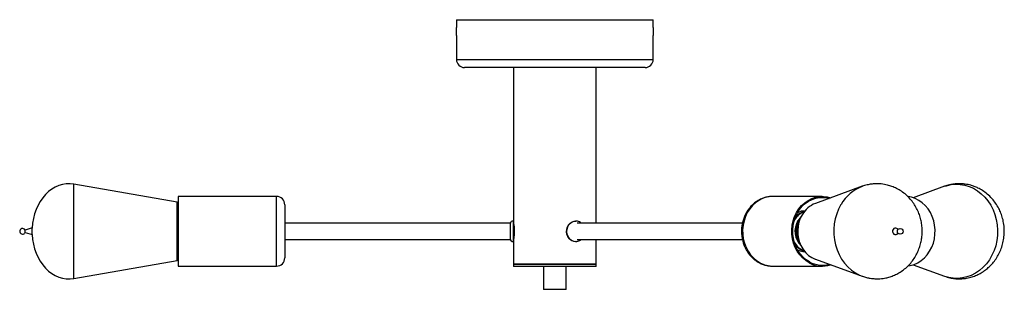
# Model space of a CAD drawing. Header units: millimetres. Extents: x 424 to 973, y 392 to 664.
# Tile 2 of 2: x 853 to 973, y 392 to 425. Entities that reach past the tile are written whole.
import ezdxf

# ---------------------------------------------------------------- set-up
doc = ezdxf.new("R2010")
doc.units = ezdxf.units.MM

msp = doc.modelspace()

# ---------------------------------------------------------------- linework, layer by layer
at = {"color": 7, "linetype": 'Continuous', "lineweight": 25}
for p, q in [((906.6, 425.14), (906.6, 424.2)), ((906.6, 425.14), (930.6, 425.14)), ((930.6, 424.2), (930.6, 425.14)), ((906.6, 423.21), (906.6, 420.3)), ((930.6, 420.3), (930.6, 423.21)), ((929.6, 419.3), (907.6, 419.3)), ((913.56, 419.3), (913.56, 400.57)), ((923.64, 400.32), (923.64, 419.3)), ((872.55, 402.88), (859.95, 405.07)), ((956.09, 404.81), (950.37, 402.72)), ((956.14, 404.82), (956.09, 404.81)), ((966.11, 404.81), (962.29, 403.41)), ((884.67, 403.57), (872.67, 403.57)), ((872.67, 403.57), (872.67, 403.39)), ((872.67, 403.39), (872.67, 395.07)), ((951.18, 403.57), (945.18, 403.57)), ((872.67, 402.77), (872.55, 402.88)), ((872.55, 397.42), (872.55, 402.88)), ((885.67, 402.57), (885.67, 402.43)), ((885.67, 402.43), (885.67, 396.07)), ((948, 401.06), (947.9, 400.93)), ((913.17, 400.32), (885.67, 400.32)), ((913.18, 399.32), (913.18, 400.32)), ((913.56, 400.57), (913.5, 400.57)), ((913.56, 400.57), (913.56, 400.48)), ((913.56, 400.48), (913.56, 398.07)), ((921.15, 400.57), (921.12, 400.57)), ((921.15, 400.57), (921.18, 400.57)), ((941.48, 400.32), (921.32, 400.32)), ((947.9, 400.93), (947.87, 400.9)), ((854.86, 399.73), (854.01, 399.48)), ((854.01, 399.24), (854.01, 399.48)), ((854.01, 399.17), (854.01, 399.24)), ((854.01, 399.17), (854.86, 398.92)), ((854.86, 399.11), (854.86, 399.73)), ((854.86, 398.92), (854.86, 399.11)), ((913.18, 398.32), (913.18, 399.32)), ((960.47, 399.57), (960.31, 399.67)), ((960.31, 398.98), (960.47, 399.08)), ((872.55, 395.76), (872.55, 397.42)), ((885.67, 398.32), (913.17, 398.32)), ((913.5, 398.07), (913.56, 398.07)), ((913.56, 398.07), (913.56, 395.3)), ((921.12, 398.07), (921.15, 398.07)), ((921.19, 398.07), (921.15, 398.07)), ((921.32, 398.32), (941.48, 398.32)), ((923.64, 395.3), (923.64, 398.32)), ((947.87, 397.75), (947.9, 397.72)), ((947.9, 397.72), (948, 397.59)), ((859.95, 393.58), (872.55, 395.76)), ((872.55, 395.76), (872.67, 395.88)), ((872.67, 395.07), (884.67, 395.07)), ((923.64, 395.3), (913.56, 395.3)), ((913.56, 395.28), (913.56, 395.04)), ((923.64, 395.28), (913.56, 395.28)), ((923.64, 395.04), (913.56, 395.04)), ((917.2, 395.04), (917.2, 392.24)), ((920, 392.24), (920, 395.04)), ((923.64, 395.04), (923.64, 395.28)), ((945.18, 395.07), (951.18, 395.07)), ((950.37, 395.93), (956.09, 393.84)), ((962.29, 395.23), (966.11, 393.84)), ((956.09, 393.84), (956.14, 393.83)), ((966.17, 393.82), (966.11, 393.84)), ((920, 392.24), (917.2, 392.24))]:
    msp.add_line(p, q, dxfattribs=at)
at = {"color": 8, "linetype": 'Continuous', "lineweight": 25}
for p, q in [((906.6, 420.3), (930.6, 420.3)), ((859.95, 396.26), (859.95, 405.07)), ((884.67, 403.39), (884.67, 403.57)), ((884.67, 395.07), (884.67, 403.39)), ((913.5, 400.57), (913.5, 400.48)), ((913.5, 400.48), (913.5, 398.07)), ((947.84, 400.73), (947.79, 400.64)), ((859.95, 393.58), (859.95, 396.26))]:
    msp.add_line(p, q, dxfattribs=at)
at = {"color": 8, "linetype": 'Continuous', "lineweight": 25, "flags": 128}
for points in [[(966.11, 404.81), (966.37, 404.89), (966.91, 405.02), (967.47, 405.07), (968.03, 405.05), (968.58, 404.96), (969.12, 404.8), (969.64, 404.57), (970.14, 404.27), (970.6, 403.91), (971.03, 403.5), (971.41, 403.03), (971.75, 402.51), (972.03, 401.96), (972.26, 401.37), (972.43, 400.75), (972.53, 400.12), (972.58, 399.48), (972.56, 398.83), (972.49, 398.2), (972.35, 397.57), (972.15, 396.97), (971.89, 396.4), (971.58, 395.86), (971.22, 395.37), (970.81, 394.93), (970.37, 394.54), (969.88, 394.21), (969.37, 393.95), (968.84, 393.76), (968.29, 393.63), (967.74, 393.58), (967.18, 393.6), (966.63, 393.69), (966.17, 393.82)], [(945.18, 403.57), (944.86, 403.56), (944.38, 403.47), (943.92, 403.32), (943.48, 403.1), (943.07, 402.81), (942.69, 402.46), (942.36, 402.06), (942.07, 401.61), (941.84, 401.12), (941.67, 400.61), (941.55, 400.07), (941.5, 399.51), (941.51, 398.96), (941.58, 398.41), (941.72, 397.87), (941.91, 397.36), (942.16, 396.89), (942.46, 396.46), (942.81, 396.07), (943.2, 395.74), (943.62, 395.47)], [(953.49, 402.59), (953.2, 402.04), (952.97, 401.46), (952.79, 400.85), (952.67, 400.22), (952.62, 399.57), (952.62, 398.93), (952.69, 398.29), (952.82, 397.66), (953.01, 397.06), (953.26, 396.48), (953.57, 395.94), (953.92, 395.44), (954.32, 394.99), (954.76, 394.59), (955.24, 394.26), (955.74, 393.99), (956.09, 393.84)], [(948.26, 401.31), (948.11, 401.2), (947.92, 401.03)], [(948.63, 401.11), (948.46, 400.94), (948.23, 400.62)], [(920.37, 398.46), (920.21, 398.7), (920.11, 398.98), (920.07, 399.27), (920.09, 399.57), (920.17, 399.86), (920.31, 400.11), (920.5, 400.32), (920.73, 400.47), (920.98, 400.56), (921.15, 400.57)], [(947.92, 397.62), (948.19, 397.38), (948.26, 397.33)]]:
    msp.add_lwpolyline(points, dxfattribs=at)
at = {"color": 7, "linetype": 'Continuous', "lineweight": 25, "flags": 128}
for points in [[(949.62, 395.47), (949.2, 395.74), (948.81, 396.07), (948.46, 396.46), (948.16, 396.89), (947.91, 397.36), (947.72, 397.87), (947.58, 398.41), (947.51, 398.96), (947.5, 399.51), (947.55, 400.07), (947.67, 400.61), (947.84, 401.12), (948.07, 401.61), (948.36, 402.06), (948.69, 402.46), (949.07, 402.81), (949.48, 403.1), (949.92, 403.32), (950.38, 403.47), (950.86, 403.56), (951.34, 403.57), (951.82, 403.51), (952.23, 403.4)], [(949.66, 395.58), (949.25, 395.84), (948.88, 396.16), (948.54, 396.54), (948.24, 396.96), (948, 397.42), (947.81, 397.91), (947.68, 398.43), (947.61, 398.97), (947.6, 399.51), (947.65, 400.04), (947.77, 400.57), (947.94, 401.07), (948.16, 401.55), (948.44, 401.98), (948.76, 402.37), (949.13, 402.71), (949.53, 402.99), (949.96, 403.21), (950.41, 403.36), (950.87, 403.44), (951.34, 403.45), (951.8, 403.39), (952.04, 403.33)], [(961.66, 395.1), (961.93, 395.14), (962.4, 395.27), (962.85, 395.47), (963.27, 395.74), (963.66, 396.07), (964, 396.46), (964.3, 396.89), (964.55, 397.37), (964.75, 397.88), (964.88, 398.41), (964.95, 398.96), (964.96, 399.51), (964.91, 400.07), (964.8, 400.61), (964.62, 401.13), (964.39, 401.61), (964.1, 402.06), (963.77, 402.46), (963.39, 402.81), (962.98, 403.1), (962.54, 403.32), (962.08, 403.47), (961.67, 403.55)], [(948.76, 401.35), (948.53, 400.91), (948.37, 400.44), (948.26, 399.95), (948.21, 399.44), (948.23, 398.93), (948.31, 398.44), (948.45, 397.95), (948.64, 397.5), (948.9, 397.08), (949.2, 396.71), (949.54, 396.39), (949.92, 396.14), (950.33, 395.94), (950.37, 395.93)], [(948.56, 400.98), (948.53, 400.94), (948.3, 400.62)], [(920.34, 398.46), (920.18, 398.7), (920.08, 398.98), (920.04, 399.27), (920.06, 399.57), (920.14, 399.86), (920.28, 400.11), (920.47, 400.32), (920.7, 400.47), (920.95, 400.56), (921.12, 400.57)], [(959.85, 399.55), (959.79, 399.41), (959.79, 399.25), (959.84, 399.11), (959.94, 398.99), (960.06, 398.93), (960.2, 398.93), (960.31, 398.98)]]:
    msp.add_lwpolyline(points, dxfattribs=at)
at = {"color": 7, "linetype": 'Continuous', "lineweight": 25}
msp.add_circle((960.72, 399.32), 0.347, dxfattribs=at)
for centre, radius, start, end in [((894.61, 423.7), 12, 357.642, 2.3871), ((907.6, 420.3), 1, 180, 270), ((929.6, 420.3), 1, 270, 0), ((884.67, 402.57), 1, 0, 90), ((951.49, 399.77), 3.16, 110.9004, 149.9917), ((949.68, 399.63), 2.21, 118.3297, 145.6955), ((913.5, 400.23), 0.34, 90, 164.6505), ((950.49, 399.33), 2.54, 149.3636, 220.8488), ((950.8, 399.32), 2.76, 145.9441, 214.0559), ((853.7, 399.32), 0.347, 26.5158, 270), ((853.7, 399.32), 0.347, 270, 333.4842), ((960.13, 399.4), 0.322, 56.6977, 152.2723), ((913.5, 398.41), 0.34, 195.3495, 270), ((921.13, 399.09), 1.01, 218.3663, 269.2565), ((949.63, 398.96), 2.13, 213.8748, 253.2764), ((884.67, 396.07), 1, 270, 0), ((951.17, 398.31), 3.24, 241.276, 288.9389), ((951.18, 398.34), 3.15, 241.2684, 286.0152)]:
    msp.add_arc(centre, radius, start, end, dxfattribs=at)
at = {"color": 8, "linetype": 'Continuous', "lineweight": 25}
for centre, radius, start, end in [((957.91, 400.04), 5.1, 110.8911, 150.001), ((949.72, 399.65), 2.17, 109.5676, 150.1826), ((949.02, 399.89), 1.88, 88.3972, 116.5077), ((950.39, 399.33), 2.51, 148.9663, 225.5491), ((950.91, 399.32), 2.8, 153.4472, 206.5528), ((921.16, 399.09), 1.01, 218.3663, 269.2565), ((949.75, 399.03), 2.21, 207.6212, 250.1484), ((949.02, 398.76), 1.88, 243.5122, 271.1329), ((945.18, 398.34), 3.27, 241.3595, 269.8645)]:
    msp.add_arc(centre, radius, start, end, dxfattribs=at)
at = {"color": 7, "linetype": 'Continuous', "lineweight": 25}
for major_axis, start_param, end_param in [((0, 5.8), 6.149208, 7.784557), ((0, -5.8), 4.781813, 6.417163)]:
    msp.add_ellipse((859.35, 399.32), major_axis=major_axis, ratio=0.775862, start_param=start_param, end_param=end_param, dxfattribs=at)
for points, knots in [([(930.6, 424.2), (930.6, 424.2), (930.6, 424.21), (930.6, 424.18), (930.6, 424.1), (930.59, 423.97), (930.59, 423.83), (930.59, 423.74), (930.59, 423.7)], [0, 0, 0, 0, 0.00609, 0.220587, 0.435085, 0.649744, 0.864475, 1, 1, 1, 1]), ([(930.59, 423.7), (930.59, 423.65), (930.59, 423.54), (930.6, 423.39), (930.6, 423.27), (930.6, 423.21), (930.6, 423.21), (930.6, 423.21)], [0, 0, 0, 0, 0.214711, 0.429417, 0.644241, 0.859141, 1, 1, 1, 1]), ([(956.09, 393.84), (956.26, 393.79), (956.58, 393.68), (957.09, 393.58), (957.58, 393.53), (958.02, 393.52), (958.42, 393.55), (958.86, 393.61), (959.35, 393.72), (959.89, 393.91), (960.44, 394.17), (960.99, 394.52), (961.52, 394.95), (962, 395.44), (962.41, 395.99), (962.74, 396.57), (963.01, 397.17), (963.2, 397.78), (963.33, 398.39), (963.39, 399), (963.39, 399.63), (963.33, 400.27), (963.2, 400.9), (963, 401.52), (962.72, 402.13), (962.37, 402.72), (961.94, 403.27), (961.44, 403.78), (960.88, 404.21), (960.29, 404.56), (959.72, 404.8), (959.22, 404.96), (958.79, 405.05), (958.4, 405.1), (958.02, 405.12), (957.61, 405.12), (957.16, 405.08), (956.64, 404.99), (956.28, 404.87), (956.09, 404.81)], [0, 0, 0, 0, 0.024485, 0.045875, 0.072181, 0.09225, 0.111088, 0.130086, 0.155668, 0.181993, 0.2105, 0.241235, 0.273218, 0.305266, 0.337435, 0.368853, 0.399225, 0.428613, 0.457084, 0.485288, 0.514094, 0.543521, 0.573579, 0.604107, 0.6349, 0.666263, 0.698524, 0.731831, 0.765821, 0.797577, 0.826409, 0.853087, 0.871247, 0.889842, 0.909229, 0.926786, 0.947746, 0.972155, 1, 1, 1, 1]), ([(966.11, 393.84), (966.33, 393.77), (966.74, 393.64), (967.34, 393.54), (967.87, 393.52), (968.35, 393.54), (968.77, 393.59), (969.15, 393.67), (969.56, 393.79), (970.05, 393.97), (970.6, 394.25), (971.11, 394.59), (971.58, 394.99), (972.01, 395.44), (972.41, 395.97), (972.76, 396.58), (973.05, 397.23), (973.25, 397.93), (973.38, 398.65), (973.42, 399.4), (973.36, 400.15), (973.22, 400.87), (973.01, 401.52), (972.72, 402.15), (972.37, 402.74), (971.9, 403.34), (971.36, 403.86), (970.77, 404.29), (970.24, 404.59), (969.75, 404.8), (969.34, 404.93), (968.97, 405.02), (968.6, 405.08), (968.2, 405.12), (967.75, 405.13), (967.26, 405.09), (966.7, 405), (966.31, 404.87), (966.11, 404.81)], [0, 0, 0, 0, 0.0320726, 0.0604714, 0.0851259, 0.1060118, 0.1280178, 0.1457085, 0.1616953, 0.1892817, 0.217391, 0.2485301, 0.274963, 0.3040488, 0.3357346, 0.3685037, 0.4015733, 0.4350156, 0.4689115, 0.5033485, 0.5384179, 0.5726227, 0.6043298, 0.6335499, 0.6686429, 0.7011683, 0.7399939, 0.7734668, 0.8027788, 0.8257844, 0.8471762, 0.8630349, 0.8801975, 0.9011223, 0.9207606, 0.9438028, 0.9702344, 1, 1, 1, 1]), ([(945.17, 403.57), (945.12, 403.57), (944.92, 403.58), (944.56, 403.53), (944.1, 403.41), (943.67, 403.24), (943.25, 403.01), (942.86, 402.72), (942.51, 402.38), (942.2, 402), (941.93, 401.58), (941.71, 401.12), (941.54, 400.63), (941.42, 400.13), (941.36, 399.61), (941.36, 399.09), (941.41, 398.57), (941.53, 398.06), (941.69, 397.56), (941.91, 397.1), (942.18, 396.67), (942.5, 396.27), (942.86, 395.93), (943.2, 395.68), (943.43, 395.55), (943.51, 395.5)], [0, 0, 0, 0, 0.0142976, 0.0588342, 0.1033278, 0.1478668, 0.1925342, 0.2373924, 0.2824778, 0.3278, 0.373346, 0.4190882, 0.4649927, 0.5110258, 0.5571591, 0.6033698, 0.6496397, 0.6959463, 0.7422685, 0.7885776, 0.8348342, 0.8809892, 0.9269864, 0.9727708, 1, 1, 1, 1]), ([(949.09, 401.78), (948.99, 401.78), (948.78, 401.79), (948.5, 401.74), (948.32, 401.66), (948.24, 401.63)], [0, 0, 0, 0, 0.330558, 0.733221, 1, 1, 1, 1]), ([(949.04, 401.73), (948.95, 401.7), (948.81, 401.67), (948.69, 401.59), (948.65, 401.57)], [0, 0, 0, 0, 0.687128, 1, 1, 1, 1]), ([(913.56, 400.32), (913.56, 400.32), (913.56, 400.33), (913.58, 400.24), (913.61, 400.06), (913.64, 399.78), (913.66, 399.45), (913.66, 399.11), (913.64, 398.8), (913.6, 398.54), (913.57, 398.38), (913.56, 398.31), (913.56, 398.33), (913.56, 398.33)], [0, 0, 0, 0, 0.010529, 0.118271, 0.2267, 0.336983, 0.447474, 0.556101, 0.663724, 0.77274, 0.883388, 0.993387, 1, 1, 1, 1]), ([(921.83, 400.32), (921.76, 400.37), (921.62, 400.48), (921.4, 400.56), (921.24, 400.56), (921.18, 400.57)], [0, 0, 0, 0, 0.352666, 0.7258872, 1, 1, 1, 1]), ([(921.19, 398.08), (921.26, 398.08), (921.42, 398.1), (921.64, 398.18), (921.76, 398.28), (921.82, 398.32)], [0, 0, 0, 0, 0.314712, 0.683163, 1, 1, 1, 1]), ([(948.21, 397.03), (948.25, 397.01), (948.39, 396.94), (948.66, 396.88), (948.93, 396.85), (949.08, 396.87), (949.12, 396.87)], [0, 0, 0, 0, 0.124087, 0.499965, 0.874654, 1, 1, 1, 1]), ([(943.51, 395.5), (943.6, 395.46), (943.83, 395.34), (944.22, 395.2), (944.68, 395.1), (944.99, 395.08), (945.14, 395.07)], [0, 0, 0, 0, 0.169766, 0.447699, 0.724559, 1, 1, 1, 1])]:
    msp.add_open_spline(points, degree=3, knots=knots, dxfattribs=at)

doc.saveas('drawing.dxf')
